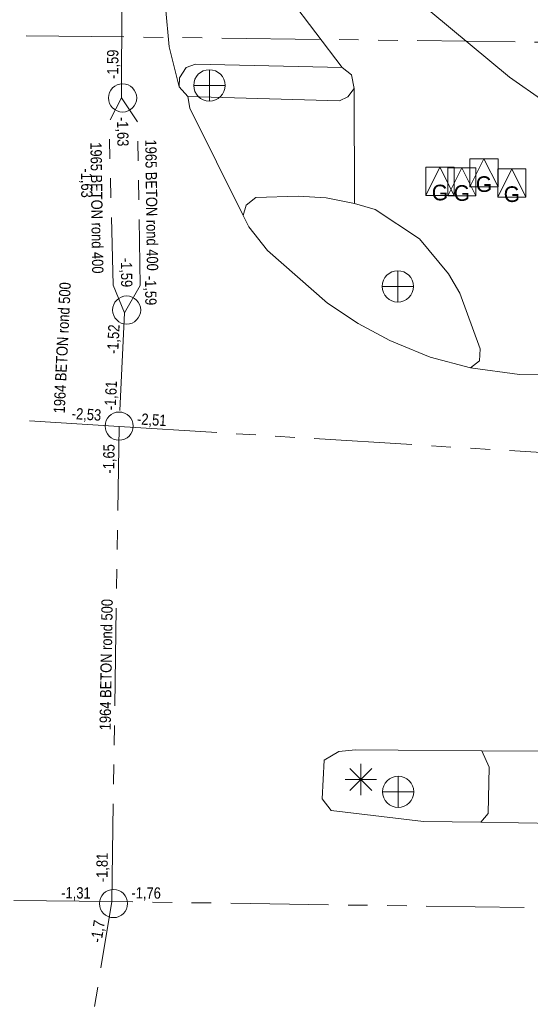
# Model space of a CAD drawing. Header units: millimetres. Extents: x 812 to 183790, y 13 to 580968.
# Tile 58 of 256: x 182433 to 182450, y 580802 to 580834. Entities that reach past the tile are written whole.
import ezdxf

# ---------------------------------------------------------------- set-up
doc = ezdxf.new("R2010")
doc.units = ezdxf.units.MM
doc.header["$LTSCALE"] = 5
doc.linetypes.add('DGN3', pattern=[672.0006, 448.0004, -224.0002])
doc.linetypes.add('PHANTOM2', pattern=[1.25, 0.625, -0.125, 0.125, -0.125, 0.125, -0.125])
for name, color, linetype, lineweight in [('000 BOB begin', 252, 'Continuous', 13), ('000 BOB eind', 252, 'Continuous', 13), ('000 Specificaties_S', 252, 'Continuous', 13), ('046 GEMENGD STELSEL', 252, 'PHANTOM2', 0), ('047 HEMELWATER AFVOER', 252, 'PHANTOM2', 13), ('beheer openbare ruimte wegbeheer', 252, 'Continuous', 9), ('gasput', 252, 'Continuous', 9), ('inspectie- rioolput', 252, 'Continuous', 9), ('kant verharding', 252, 'Continuous', 9), ('lichtmast', 252, 'Continuous', 9), ('sluitlijn', 252, 'DGN3', 9), ('verkeersregelinstallatiepaal', 252, 'Continuous', 9)]:
    doc.layers.add(name, color=color, linetype=linetype, lineweight=lineweight)
doc.styles.add('Arial Narrow', font='Arial Narrow.shx')
doc.styles.add('Styledgn000', font='dgn000.shx')

# ---------------------------------------------------------------- blocks, each defined once
blk = doc.blocks.new('GASPT11')
at = {"layer": 'gasput', "color": 251, "linetype": 'Continuous', "lineweight": 0, "true_color": 0x696969, "flags": 128}
for points in [[(-0.45, 0.45), (0.45, 0.45), (0.45, -0.45), (-0.45, -0.45), (-0.45, 0.45)], [(-0.45, -0.45), (0, 0.45), (0.45, -0.45)]]:
    blk.add_lwpolyline(points, dxfattribs=at)
at = {"layer": 'gasput', "color": 251, "linetype": 'Continuous', "lineweight": 0, "true_color": 0x696969, "insert": (0, -0.615), "char_height": 0.5, "attachment_point": 8, "line_spacing_factor": 0.8, "style": 'Styledgn000'}
blk.add_mtext('{\\C251;G}', dxfattribs=at)
blk = doc.blocks.new('GASPT12')
at = {"layer": 'gasput', "color": 251, "linetype": 'Continuous', "lineweight": 0, "true_color": 0x696969, "flags": 128}
for points in [[(-0.45, 0.45), (0.45, 0.45), (0.45, -0.45), (-0.45, -0.45), (-0.45, 0.45)], [(-0.45, -0.45), (0, 0.45), (0.45, -0.45)]]:
    blk.add_lwpolyline(points, dxfattribs=at)
at = {"layer": 'gasput', "color": 251, "linetype": 'Continuous', "lineweight": 0, "true_color": 0x696969, "insert": (0, -0.615), "char_height": 0.5, "attachment_point": 8, "line_spacing_factor": 0.8, "style": 'Styledgn000'}
blk.add_mtext('{\\C251;G}', dxfattribs=at)
blk = doc.blocks.new('VERKL11')
at = {"layer": 'verkeersregelinstallatiepaal', "color": 251, "linetype": 'Continuous', "lineweight": 0, "true_color": 0x696969, "flags": 128}
for points in [[(0, 0.5), (0, -0.5)], [(-0.5, 0), (0.5, 0)]]:
    blk.add_lwpolyline(points, dxfattribs=at)
at = {"layer": 'verkeersregelinstallatiepaal', "color": 251, "linetype": 'Continuous', "lineweight": 0, "true_color": 0x696969}
blk.add_circle((0, 0), 0.5, dxfattribs=at)
blk = doc.blocks.new('GASPT18')
at = {"layer": 'gasput', "color": 251, "linetype": 'Continuous', "lineweight": 0, "true_color": 0x696969, "flags": 128}
for points in [[(-0.45, 0.45), (0.45, 0.45), (0.45, -0.45), (-0.45, -0.45), (-0.45, 0.45)], [(-0.45, -0.45), (0, 0.45), (0.45, -0.45)]]:
    blk.add_lwpolyline(points, dxfattribs=at)
at = {"layer": 'gasput', "color": 251, "linetype": 'Continuous', "lineweight": 0, "true_color": 0x696969, "insert": (0, -0.615), "char_height": 0.5, "attachment_point": 8, "line_spacing_factor": 0.8, "style": 'Styledgn000'}
blk.add_mtext('{\\C251;G}', dxfattribs=at)
blk = doc.blocks.new('GASPT21')
at = {"layer": 'gasput', "color": 251, "linetype": 'Continuous', "lineweight": 0, "true_color": 0x696969, "flags": 128}
for points in [[(-0.45, 0.45), (0.45, 0.45), (0.45, -0.45), (-0.45, -0.45), (-0.45, 0.45)], [(-0.45, -0.45), (0, 0.45), (0.45, -0.45)]]:
    blk.add_lwpolyline(points, dxfattribs=at)
at = {"layer": 'gasput', "color": 251, "linetype": 'Continuous', "lineweight": 0, "true_color": 0x696969, "insert": (0, -0.615), "char_height": 0.5, "attachment_point": 8, "line_spacing_factor": 0.8, "style": 'Styledgn000'}
blk.add_mtext('{\\C251;G}', dxfattribs=at)
blk = doc.blocks.new('RIOOLP222')
at = {"layer": 'inspectie- rioolput', "color": 251, "linetype": 'Continuous', "lineweight": 0, "true_color": 0x696969}
blk.add_circle((0, 0), 0.9, dxfattribs=at)
blk = doc.blocks.new('RIOOLP230')
at = {"layer": 'inspectie- rioolput', "color": 251, "linetype": 'Continuous', "lineweight": 0, "true_color": 0x696969}
blk.add_circle((0, 0), 0.9, dxfattribs=at)
blk = doc.blocks.new('RIOOLP297')
at = {"layer": 'inspectie- rioolput', "color": 251, "linetype": 'Continuous', "lineweight": 0, "true_color": 0x696969}
blk.add_circle((0, 0), 0.9, dxfattribs=at)
blk = doc.blocks.new('RIOOLP332')
at = {"layer": 'inspectie- rioolput', "color": 251, "linetype": 'Continuous', "lineweight": 0, "true_color": 0x696969}
blk.add_circle((0, 0), 0.9, dxfattribs=at)
blk = doc.blocks.new('LANTP382')
at = {"layer": 'lichtmast', "color": 251, "linetype": 'Continuous', "lineweight": 0, "true_color": 0x696969}
for p, q in [((0.354, -0.354), (-0.354, 0.354)), ((-0.354, -0.354), (0.354, 0.354)), ((0, -0.5), (0, 0.5)), ((-0.5, 0), (0.5, 0.001))]:
    blk.add_line(p, q, dxfattribs=at)
blk = doc.blocks.new('VERKL27')
at = {"layer": 'verkeersregelinstallatiepaal', "color": 251, "linetype": 'Continuous', "lineweight": 0, "true_color": 0x696969, "flags": 128}
for points in [[(0, 0.5), (0, -0.5)], [(-0.5, 0), (0.5, 0)]]:
    blk.add_lwpolyline(points, dxfattribs=at)
at = {"layer": 'verkeersregelinstallatiepaal', "color": 251, "linetype": 'Continuous', "lineweight": 0, "true_color": 0x696969}
blk.add_circle((0, 0), 0.5, dxfattribs=at)
blk = doc.blocks.new('VERKL28')
at = {"layer": 'verkeersregelinstallatiepaal', "color": 251, "linetype": 'Continuous', "lineweight": 0, "true_color": 0x696969, "flags": 128}
for points in [[(0, 0.5), (0, -0.5)], [(-0.5, 0), (0.5, 0)]]:
    blk.add_lwpolyline(points, dxfattribs=at)
at = {"layer": 'verkeersregelinstallatiepaal', "color": 251, "linetype": 'Continuous', "lineweight": 0, "true_color": 0x696969}
blk.add_circle((0, 0), 0.5, dxfattribs=at)

msp = doc.modelspace()

# ---------------------------------------------------------------- linework, layer by layer
at = {"layer": '046 GEMENGD STELSEL', "flags": 128}
for points in [[(182436.494, 580831.029), (182436.601, 580861.675)], [(182436.588, 580824.157), (182436.228, 580825.046), (182436.095, 580830.247), (182436.494, 580831.029)], [(182436.588, 580824.157), (182437.094, 580825.038), (182437.005, 580830.265), (182436.494, 580831.029)], [(182436.588, 580824.157), (182436.419, 580820.527)], [(182383.661, 580823.907), (182436.419, 580820.527)], [(182436.182, 580805.346), (182436.419, 580820.527)], [(182436.419, 580820.527), (182494.146, 580816.964)], [(182436.182, 580805.346), (182381.117, 580805.929)], [(182426.837, 580747.695), (182436.182, 580805.346)], [(182486.856, 580804.587), (182436.182, 580805.346)]]:
    msp.add_lwpolyline(points, dxfattribs=at)
at = {"layer": '047 HEMELWATER AFVOER', "flags": 128}
msp.add_lwpolyline([(182314.708, 580834.511), (182452.45, 580832.78)], dxfattribs=at)
at = {"layer": 'beheer openbare ruimte wegbeheer', "color": 251, "lineweight": 0, "true_color": 0x696969, "flags": 128}
msp.add_lwpolyline([(182438.619, 580831.08), (182438.676, 580830.699), (182440.384, 580827.273)], dxfattribs=at)
at = {"layer": 'kant verharding', "color": 251, "lineweight": 0, "true_color": 0x696969, "flags": 128}
for points in [[(182442.149, 580839.087), (182443.566, 580836.935), (182444.826, 580835.448), (182446.38, 580833.786), (182448.891, 580831.689), (182449.991, 580830.925), (182452.545, 580829.591), (182453.92, 580828.971)], [(182438.334, 580831.384), (182438.018, 580832.662), (182437.904, 580833.944)], [(182438.334, 580831.384), (182438.346, 580831.674), (182438.559, 580832.006), (182438.863, 580832.111), (182443.551, 580832.005)], [(182443.551, 580832.005), (182443.847, 580831.766), (182443.927, 580831.335)], [(182443.927, 580831.335), (182443.727, 580831.067), (182443.461, 580830.937), (182438.619, 580831.08)], [(182440.384, 580827.273), (182440.483, 580827.605), (182440.786, 580827.849), (182442.144, 580827.887), (182443.034, 580827.833), (182443.938, 580827.651)], [(182443.938, 580827.651), (182444.601, 580827.467), (182446.02, 580826.528), (182446.947, 580825.406), (182447.308, 580824.788), (182447.962, 580823.015), (182447.94, 580822.622), (182447.643, 580822.407)], [(182447.643, 580822.407), (182446.363, 580822.745), (182445.326, 580823.175), (182445.075, 580823.279), (182444.053, 580823.815), (182443.081, 580824.466), (182441.159, 580826.15), (182440.566, 580826.906), (182440.384, 580827.273)], [(182447.643, 580822.407), (182449.215, 580822.189), (182451.842, 580822.147)], [(182455.656, 580810.1), (182451.715, 580810.135), (182448.015, 580810.164)], [(182447.981, 580807.878), (182451.589, 580807.818)]]:
    msp.add_lwpolyline(points, dxfattribs=at)
at = {"layer": 'kant verharding', "color": 251, "lineweight": 0, "true_color": 0x696969}
for points in [[(182438.619, 580831.08), (182438.334, 580831.384)], [(182443.927, 580831.335), (182443.938, 580827.651)]]:
    msp.add_lwpolyline(points, dxfattribs=at)
at = {"layer": 'kant verharding', "color": 251, "lineweight": 0, "true_color": 0x696969, "flags": 128}
msp.add_lwpolyline([(182447.981, 580807.878), (182446.144, 580807.903), (182443.192, 580808.256), (182442.909, 580808.622), (182442.973, 580809.867), (182443.44, 580810.139), (182443.974, 580810.195), (182445.335, 580810.185), (182448.015, 580810.164), (182448.248, 580809.639), (182448.212, 580808.153)], close=True, dxfattribs=at)
at = {"layer": 'sluitlijn', "color": 251, "lineweight": 0, "true_color": 0x696969}
msp.add_lwpolyline([(182440.784, 580835.636), (182443.551, 580832.005)], dxfattribs=at)

# ---------------------------------------------------------------- block references
at = {"color": 251, "linetype": 'Continuous', "lineweight": 0, "true_color": 0x696969}
for name, p in [('VERKL11', (182439.303, 580831.431)), ('GASPT18', (182446.671, 580828.364)), ('GASPT11', (182447.371, 580828.348)), ('GASPT12', (182448.078, 580828.633)), ('GASPT21', (182448.97, 580828.312)), ('VERKL28', (182445.325, 580825.006)), ('LANTP382', (182444.142, 580809.247)), ('VERKL27', (182445.336, 580808.853))]:
    msp.add_blockref(name, p, dxfattribs=at)
at = {"linetype": 'Continuous', "lineweight": 0}
for name, p in [('VERKL11', (182439.303, 580831.431)), ('VERKL28', (182445.325, 580825.006))]:
    msp.add_blockref(name, p, dxfattribs=at)
at = {"linetype": 'Continuous', "lineweight": 0, "xscale": 0.5, "yscale": 0.5, "zscale": 0.5}
for name, p in [('RIOOLP297', (182436.53, 580831.03)), ('RIOOLP222', (182436.66, 580824.25)), ('RIOOLP230', (182436.42, 580820.54)), ('RIOOLP332', (182436.24, 580805.28))]:
    msp.add_blockref(name, p, dxfattribs=at)

# ---------------------------------------------------------------- texts
at = {"layer": '000 BOB begin', "char_height": 0.36, "attachment_point": 5, "line_spacing_factor": 0.6, "style": 'Arial Narrow'}
for s, insert, rotation in [('-1,59', (182436.249, 580832.105), 89.9544), ('-1,59', (182436.625, 580825.45), 270.6186), ('-1,59', (182437.398, 580824.873), 270.6186), ('-1,52', (182436.266, 580823.315), 87.0896), ('-2,51', (182437.461, 580820.713), 356.5623), ('-1,81', (182435.906, 580806.434), 89.3814), ('-1,31', (182435.04, 580805.589), 359.427)]:
    msp.add_mtext(s, dxfattribs=dict(at, insert=insert, rotation=rotation))
at = {"layer": '000 BOB eind', "char_height": 0.36, "attachment_point": 5, "line_spacing_factor": 0.6, "style": 'Arial Narrow'}
for s, insert, rotation in [('-1,63', (182436.505, 580829.952), 270.6186), ('-1,63', (182435.351, 580828.309), 270.6186), ('-1,61', (182436.184, 580821.519), 87.0896), ('-2,53', (182435.376, 580820.885), 356.5623), ('-1,65', (182436.123, 580819.493), 89.3814), ('-1,76', (182437.283, 580805.587), 359.427), ('-1,7', (182435.769, 580804.387), 80.787)]:
    msp.add_mtext(s, dxfattribs=dict(at, insert=insert, rotation=rotation))
at = {"layer": '000 Specificaties_S', "char_height": 0.36, "attachment_point": 5, "line_spacing_factor": 0.6, "style": 'Arial Narrow'}
for s, insert, rotation in [('1965 BETON rond 400', (182437.458, 580827.603), 270.7837), ('1965 BETON rond 400', (182435.707, 580827.515), 270.7837), ('1964 BETON rond 500', (182434.602, 580823.043), 87.3344), ('1964 BETON rond 500', (182436.006, 580812.917), 89.1056)]:
    msp.add_mtext(s, dxfattribs=dict(at, insert=insert, rotation=rotation))

doc.saveas('drawing.dxf')
